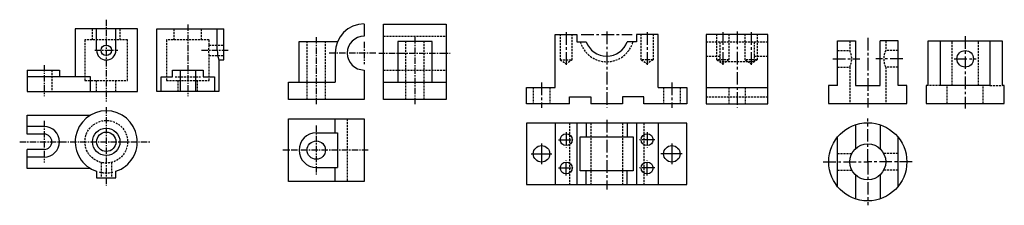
# Model space of a CAD drawing. Header units: millimetres. Extents: x 1067 to 1314, y 3235 to 3281.
import ezdxf

# ---------------------------------------------------------------- set-up
doc = ezdxf.new("R2010")
doc.units = ezdxf.units.MM
doc.linetypes.add('CENTER', pattern=[50.8, 31.75, -6.35, 6.35, -6.35])
doc.linetypes.add('DASHED', pattern=[0.75, 0.5, -0.25])
for name, color, linetype in [('A', 7, 'Continuous'), ('B', 1, 'CENTER'), ('C', 2, 'DASHED')]:
    doc.layers.add(name, color=color, linetype=linetype)

msp = doc.modelspace()

# ---------------------------------------------------------------- linework, layer by layer
at = {"layer": 'A', "color": 18, "lineweight": 30, "true_color": 0x000000}
for p, q in [((1085.99, 3273.69), (1085.99, 3279.11)), ((1090.86, 3273.69), (1090.86, 3279.11)), ((1153.28, 3280.3), (1153.28, 3277.26)), ((1145.97, 3273), (1145.97, 3265.7)), ((1153.28, 3268.73), (1153.28, 3261.33)), ((1145.97, 3252.92), (1145.97, 3256.46)), ((1072.8, 3254.54), (1068.52, 3254.54)), ((1201.33, 3255.39), (1201.33, 3239.94)), ((1206.73, 3255.39), (1206.73, 3239.94)), ((1209.08, 3255.39), (1209.08, 3251.94)), ((1219.42, 3255.39), (1219.42, 3251.94)), ((1221.77, 3255.39), (1221.77, 3239.94)), ((1227.16, 3255.39), (1227.16, 3239.94)), ((1276.79, 3254.97), (1276.79, 3248.94)), ((1282.98, 3254.97), (1282.98, 3248.94)), ((1072.8, 3252.62), (1068.52, 3252.62)), ((1141.22, 3252.92), (1146.58, 3252.92)), ((1146.58, 3252.92), (1146.58, 3244.26)), ((1272.28, 3239.44), (1272.28, 3251.86)), ((1287.5, 3239.44), (1287.5, 3251.86)), ((1072.8, 3248.76), (1068.52, 3248.76)), ((1072.8, 3246.84), (1068.52, 3246.84)), ((1141.22, 3244.26), (1146.58, 3244.26)), ((1145.97, 3240.72), (1145.97, 3244.26)), ((1209.08, 3239.94), (1209.08, 3243.38)), ((1219.42, 3239.94), (1219.42, 3243.38)), ((1276.79, 3242.35), (1276.79, 3236.32)), ((1282.98, 3242.35), (1282.98, 3236.32))]:
    msp.add_line(p, q, dxfattribs=at)
at = {"layer": 'A', "color": 5, "lineweight": 30}
for p, q in [((1116.33, 3273.69), (1116.33, 3279.11)), ((1106.98, 3268.74), (1106.98, 3263.37)), ((1110.84, 3268.74), (1110.84, 3263.37)), ((1158.16, 3265.7), (1173.9, 3265.7)), ((1239.3, 3264.35), (1254.75, 3264.35))]:
    msp.add_line(p, q, dxfattribs=at)
at = {"layer": 'A', "color": 18, "lineweight": 30, "true_color": 0x000000}
for points in [[(1068.52, 3268.74), (1068.52, 3263.37), (1096.23, 3263.37), (1096.23, 3279.11), (1080.62, 3279.11), (1080.62, 3267.01)], [(1136.89, 3265.7), (1136.89, 3275.9), (1146.58, 3275.9)], [(1201.33, 3264.35), (1201.33, 3277.71), (1206.73, 3277.71)], [(1206.73, 3277.71), (1206.73, 3275.86), (1209.08, 3275.86)], [(1221.77, 3277.71), (1221.77, 3275.86), (1219.42, 3275.86)], [(1227.16, 3264.35), (1227.16, 3277.71), (1221.77, 3277.71)], [(1272.28, 3264.83), (1272.28, 3276.07), (1276.79, 3276.07)], [(1276.79, 3276.07), (1276.79, 3264.83), (1282.98, 3264.83), (1282.98, 3276.07)], [(1287.5, 3264.83), (1287.5, 3276.07), (1282.98, 3276.07)], [(1068.52, 3268.74), (1076.65, 3268.74), (1076.65, 3267.01)], [(1084.46, 3263.37), (1084.46, 3267.01), (1068.52, 3267.01)], [(1153.28, 3261.33), (1134.25, 3261.33), (1134.25, 3265.7), (1145.97, 3265.7)], [(1204.9, 3260.26), (1194.07, 3260.26), (1194.07, 3264.35), (1201.33, 3264.35)], [(1227.16, 3264.35), (1234.42, 3264.35), (1234.42, 3260.26), (1223.59, 3260.26)], [(1272.28, 3264.83), (1270.06, 3264.83), (1270.06, 3260.34), (1289.71, 3260.34), (1289.71, 3264.83), (1287.5, 3264.83)], [(1204.9, 3260.26), (1204.9, 3262.02), (1210.27, 3262.02), (1210.27, 3260.26)], [(1223.59, 3260.26), (1223.59, 3262.02), (1218.22, 3262.02), (1218.22, 3260.26)], [(1218.22, 3260.26), (1210.27, 3260.26)], [(1068.52, 3252.62), (1068.52, 3257.41), (1084.46, 3257.41)], [(1084.46, 3243.97), (1068.52, 3243.97), (1068.52, 3248.76)], [(1085.99, 3243.27), (1085.99, 3241.63), (1090.86, 3241.63), (1090.86, 3243.27)]]:
    msp.add_lwpolyline(points, dxfattribs=at)
at = {"layer": 'A', "color": 5, "lineweight": 30}
for points in [[(1116.71, 3271.26), (1116.71, 3263.37), (1101.1, 3263.37), (1101.1, 3279.11), (1117.97, 3279.11)], [(1116.71, 3271.26), (1117.97, 3271.26), (1117.97, 3279.11)], [(1170.36, 3265.7), (1170.36, 3275.9), (1161.7, 3275.9), (1161.7, 3265.7)], [(1295.08, 3264.83), (1295.08, 3276.07), (1313.73, 3276.07), (1313.73, 3264.83)], [(1310.61, 3276.07), (1310.61, 3264.83), (1298.19, 3264.83), (1298.19, 3276.07)], [(1105.06, 3267.01), (1105.06, 3268.74), (1112.76, 3268.74), (1112.76, 3267.01)], [(1102.19, 3263.37), (1102.19, 3267.01), (1105.06, 3267.01)], [(1112.76, 3267.01), (1115.63, 3267.01), (1115.63, 3263.37)], [(1295.08, 3264.83), (1294.58, 3264.83), (1294.58, 3260.34), (1314.23, 3260.34), (1314.23, 3264.83), (1313.73, 3264.83)]]:
    msp.add_lwpolyline(points, dxfattribs=at)
for points in [[(1173.9, 3280.3), (1173.9, 3261.33), (1158.16, 3261.33), (1158.16, 3280.3)], [(1254.75, 3260.26), (1254.75, 3277.71), (1239.3, 3277.71), (1239.3, 3260.26)]]:
    msp.add_lwpolyline(points, close=True, dxfattribs=at)
at = {"layer": 'A', "color": 18, "lineweight": 30, "true_color": 0x000000}
for points in [[(1134.25, 3256.46), (1153.28, 3256.46), (1153.28, 3240.72), (1134.25, 3240.72)], [(1234.42, 3255.39), (1194.07, 3255.39), (1194.07, 3239.94), (1234.42, 3239.94)], [(1207.61, 3251.94), (1220.88, 3251.94), (1220.88, 3243.38), (1207.61, 3243.38)]]:
    msp.add_lwpolyline(points, close=True, dxfattribs=at)
for centre, radius in [((1088.42, 3273.69), 1.32), ((1088.42, 3250.69), 3.45), ((1279.89, 3245.65), 9.82), ((1088.42, 3250.69), 2.43), ((1141.22, 3248.59), 2.31), ((1204.07, 3251.22), 1.5), ((1224.42, 3251.22), 1.5), ((1197.86, 3247.66), 2.07), ((1230.63, 3247.66), 2.07), ((1279.89, 3245.65), 4.52), ((1204.07, 3244.1), 1.5), ((1224.42, 3244.1), 1.5)]:
    msp.add_circle(centre, radius, dxfattribs=at)
at = {"layer": 'A', "color": 5, "lineweight": 30}
msp.add_circle((1304.4, 3271.55), 2.08, dxfattribs=at)
at = {"layer": 'A', "color": 18, "lineweight": 30, "true_color": 0x000000}
for centre, radius, start, end in [((1153.28, 3273), 7.31, 90, 180), ((1153.28, 3273), 4.26, 90, 270), ((1214.25, 3277.71), 5.49, 199.7778, 340.2222), ((1088.42, 3273.69), 2.43, 180, 0), ((1088.42, 3250.69), 7.8, 288.1501, 251.8499), ((1072.8, 3250.69), 3.85, 270, 90), ((1072.8, 3250.69), 1.93, 270, 90), ((1141.22, 3248.59), 4.33, 90, 270)]:
    msp.add_arc(centre, radius, start, end, dxfattribs=at)
at = {"layer": 'A', "color": 5, "lineweight": 30}
msp.add_arc((1124.13, 3273.69), 7.8, 180, 198.1501, dxfattribs=at)
at = {"layer": 'B', "color": 18, "linetype": 'CENTER', "ltscale": 0.05, "true_color": 0x000000}
for p, q in [((1088.42, 3281.39), (1088.42, 3260.84)), ((1141.22, 3276.96), (1141.22, 3260.16)), ((1153.28, 3275.79), (1153.28, 3270.2)), ((1085.51, 3273.69), (1091.34, 3273.69)), ((1156.17, 3273), (1144.47, 3273)), ((1072.8, 3269.97), (1072.8, 3262.17)), ((1088.42, 3259.4), (1088.42, 3239.64)), ((1072.8, 3255.92), (1072.8, 3245.46)), ((1141.22, 3254.75), (1141.22, 3242.47)), ((1066.65, 3250.69), (1099.48, 3250.69)), ((1154.29, 3248.59), (1132.82, 3248.59))]:
    msp.add_line(p, q, dxfattribs=at)
at = {"layer": 'B', "color": 1, "linetype": 'CENTER', "ltscale": 0.05}
for p, q in [((1108.91, 3280.15), (1108.91, 3262.17)), ((1166.03, 3276.96), (1166.03, 3260.11)), ((1112.39, 3273.69), (1119.04, 3273.69)), ((1156.93, 3273), (1174.91, 3273))]:
    msp.add_line(p, q, dxfattribs=at)
at = {"layer": 'B', "color": 18, "linetype": 'CENTER', "ltscale": 0.1, "true_color": 0x000000}
for p, q in [((1204.07, 3278.28), (1204.07, 3269.49)), ((1214.25, 3278.4), (1214.25, 3259.22)), ((1224.42, 3278.28), (1224.42, 3269.49)), ((1207.86, 3277.71), (1220.69, 3277.71)), ((1279.89, 3276.86), (1279.89, 3259.34)), ((1271.08, 3271.55), (1277.87, 3271.55)), ((1288.69, 3271.55), (1281.9, 3271.55)), ((1197.86, 3265.62), (1197.86, 3259.19)), ((1230.63, 3265.62), (1230.63, 3259.19)), ((1214.25, 3256.23), (1214.25, 3238.72)), ((1279.89, 3245.65), (1279.89, 3256.58)), ((1202.14, 3251.22), (1205.99, 3251.22)), ((1204.07, 3253.15), (1204.07, 3249.29)), ((1226.35, 3251.22), (1222.5, 3251.22)), ((1224.42, 3253.15), (1224.42, 3249.29)), ((1204.07, 3242.18), (1204.07, 3246.03)), ((1224.42, 3242.18), (1224.42, 3246.03)), ((1202.14, 3244.1), (1205.99, 3244.1)), ((1226.35, 3244.1), (1222.5, 3244.1)), ((1268.71, 3245.65), (1279.89, 3245.65)), ((1291.06, 3245.65), (1279.89, 3245.65)), ((1279.89, 3245.65), (1279.89, 3234.72))]:
    msp.add_line(p, q, dxfattribs=at)
at = {"layer": 'B', "color": 1, "linetype": 'CENTER', "ltscale": 0.1}
for p, q in [((1243.47, 3278.28), (1243.47, 3269.49)), ((1247.03, 3278.39), (1247.03, 3259.24)), ((1250.58, 3278.28), (1250.58, 3269.49)), ((1304.4, 3277.25), (1304.4, 3259.05)), ((1301.66, 3271.55), (1307.15, 3271.55))]:
    msp.add_line(p, q, dxfattribs=at)
at = {"layer": 'B', "color": 18, "linetype": 'CENTER', "ltscale": 0.2, "true_color": 0x000000}
for p, q in [((1197.86, 3250.28), (1197.86, 3245.04)), ((1230.63, 3250.28), (1230.63, 3245.04)), ((1195.24, 3247.66), (1200.48, 3247.66)), ((1233.25, 3247.66), (1227.9, 3247.66))]:
    msp.add_line(p, q, dxfattribs=at)
at = {"layer": 'C', "color": 18, "true_color": 0x000000}
for p, q in [((1084.97, 3276.36), (1084.97, 3279.11)), ((1091.88, 3276.36), (1091.88, 3279.11)), ((1138.91, 3261.33), (1138.91, 3275.9)), ((1143.54, 3261.33), (1143.54, 3275.9)), ((1275.37, 3276.07), (1275.37, 3273.62)), ((1284.4, 3276.07), (1284.4, 3273.62)), ((1272.28, 3273.62), (1275.37, 3273.62)), ((1287.5, 3273.62), (1284.4, 3273.62)), ((1202.57, 3271.32), (1204.07, 3270.32)), ((1205.57, 3271.32), (1204.07, 3270.32)), ((1222.93, 3271.32), (1224.42, 3270.32)), ((1225.92, 3271.32), (1224.42, 3270.32)), ((1074.73, 3268.74), (1074.73, 3263.37)), ((1272.28, 3269.47), (1275.37, 3269.47)), ((1275.37, 3269.47), (1275.37, 3260.34)), ((1284.4, 3269.47), (1284.4, 3260.34)), ((1287.5, 3269.47), (1284.4, 3269.47)), ((1085.99, 3263.37), (1085.99, 3266.12)), ((1090.86, 3263.37), (1090.86, 3266.12)), ((1195.79, 3264.35), (1195.79, 3260.26)), ((1199.94, 3264.35), (1199.94, 3260.26)), ((1228.56, 3264.35), (1228.56, 3260.26)), ((1232.7, 3264.35), (1232.7, 3260.26)), ((1149.02, 3256.46), (1149.02, 3240.72)), ((1204.9, 3255.39), (1204.9, 3239.94)), ((1210.27, 3255.39), (1210.27, 3239.94)), ((1218.22, 3255.39), (1218.22, 3239.94)), ((1223.59, 3255.39), (1223.59, 3239.94)), ((1272.28, 3247.72), (1275.87, 3247.72)), ((1287.5, 3247.72), (1283.9, 3247.72)), ((1087.11, 3245.49), (1087.11, 3241.63)), ((1089.74, 3245.49), (1089.74, 3241.63)), ((1272.28, 3243.57), (1275.87, 3243.57)), ((1287.5, 3243.57), (1283.9, 3243.57))]:
    msp.add_line(p, q, dxfattribs=at)
at = {"layer": 'C', "color": 5}
for p, q in [((1105.45, 3276.36), (1105.45, 3279.11)), ((1112.36, 3276.36), (1112.36, 3279.11)), ((1158.16, 3277.26), (1173.9, 3277.26)), ((1163.71, 3261.33), (1163.71, 3275.9)), ((1168.34, 3261.33), (1168.34, 3275.9)), ((1239.3, 3275.86), (1254.75, 3275.86)), ((1301.11, 3264.83), (1301.11, 3276.07)), ((1307.7, 3264.83), (1307.7, 3276.07)), ((1114.27, 3275.01), (1117.97, 3275.01)), ((1114.27, 3272.37), (1117.97, 3272.37)), ((1239.3, 3272.22), (1242.74, 3272.22)), ((1241.97, 3271.32), (1243.47, 3270.32)), ((1244.97, 3271.32), (1243.47, 3270.32)), ((1249.09, 3271.32), (1250.58, 3270.32)), ((1252.08, 3271.32), (1250.58, 3270.32)), ((1251.31, 3272.22), (1254.75, 3272.22)), ((1158.16, 3268.73), (1173.9, 3268.73)), ((1105.71, 3267.01), (1112.11, 3267.01)), ((1106.48, 3263.37), (1106.48, 3266.12)), ((1111.34, 3263.37), (1111.34, 3266.12)), ((1244.95, 3264.35), (1244.95, 3260.26)), ((1249.1, 3264.35), (1249.1, 3260.26)), ((1298.19, 3264.83), (1295.08, 3264.83)), ((1299.89, 3260.34), (1299.89, 3264.83)), ((1308.92, 3260.34), (1308.92, 3264.83)), ((1310.61, 3264.83), (1313.73, 3264.83)), ((1239.3, 3262.02), (1254.75, 3262.02))]:
    msp.add_line(p, q, dxfattribs=at)
at = {"layer": 'C', "color": 18, "true_color": 0x000000}
msp.add_lwpolyline([(1083.06, 3266.12), (1093.79, 3266.12), (1093.79, 3276.36), (1083.06, 3276.36)], close=True, dxfattribs=at)
at = {"layer": 'C', "color": 5}
for points in [[(1114.27, 3275.01), (1114.27, 3276.36), (1103.55, 3276.36), (1103.55, 3266.12), (1114.27, 3266.12), (1114.27, 3272.37)], [(1244.97, 3277.71), (1244.97, 3271.32), (1241.97, 3271.32), (1241.97, 3277.71)], [(1251.31, 3275.86), (1251.31, 3270.83), (1242.74, 3270.83), (1242.74, 3275.86)], [(1252.08, 3277.71), (1252.08, 3271.32), (1249.09, 3271.32), (1249.09, 3277.71)]]:
    msp.add_lwpolyline(points, dxfattribs=at)
at = {"layer": 'C', "color": 18, "true_color": 0x000000}
for points in [[(1202.57, 3277.71), (1202.57, 3271.32), (1205.57, 3271.32), (1205.57, 3277.71)], [(1225.92, 3277.71), (1225.92, 3271.32), (1222.93, 3271.32), (1222.93, 3277.71)]]:
    msp.add_lwpolyline(points, dxfattribs=at)
msp.add_circle((1088.42, 3250.69), 5.36, dxfattribs=at)
for centre, radius, start, end in [((1214.25, 3277.71), 6.89, 195.6608, 344.3392), ((1271.35, 3271.55), 4.52, 332.6389, 27.3611), ((1288.42, 3271.55), 4.52, 152.6389, 207.3611), ((1088.42, 3250.69), 7.8, 256.5022, 283.4978)]:
    msp.add_arc(centre, radius, start, end, dxfattribs=at)
at = {"layer": 'C', "color": 5}
msp.add_arc((1119.47, 3273.69), 5.36, 165.7617, 194.2383, dxfattribs=at)

doc.saveas('drawing.dxf')
